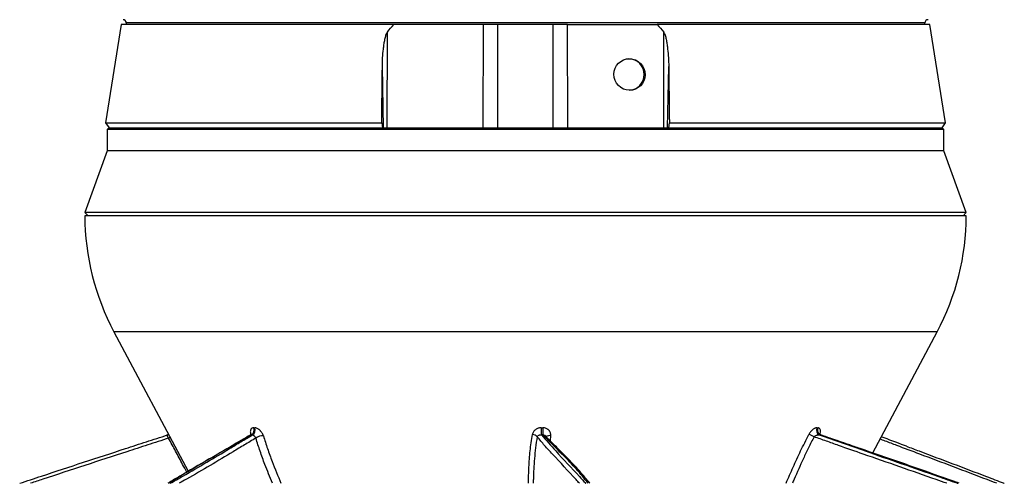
# Model space of a CAD drawing. Header units: millimetres. Extents: x 4080 to 7675, y 754 to 11989.
# Tile 3 of 6: x 4357 to 7316, y 3464 to 4859. Entities that reach past the tile are written whole.
import ezdxf

# ---------------------------------------------------------------- set-up
doc = ezdxf.new("R2010")
doc.units = ezdxf.units.MM
doc.header["$LTSCALE"] = 5

msp = doc.modelspace()

# ---------------------------------------------------------------- linework, layer by layer
at = {"color": 7, "linetype": 'Continuous', "lineweight": 25}
for p, q in [((4662.1, 4844.4), (4614.5, 4549.2)), ((5481.3, 4844.4), (4662.1, 4844.4)), ((4677, 4849.5), (4677.1, 4844.4)), ((5668.7, 4844.4), (5481.3, 4844.4)), ((5750.6, 4844.4), (5668.7, 4844.4)), ((5749.6, 4534.4), (5750.6, 4844.4)), ((5794, 4844.4), (5750.6, 4844.4)), ((5794, 4534.4), (5794, 4844.4)), ((5877.1, 4844.4), (5794, 4844.4)), ((5960.2, 4844.4), (5877.1, 4844.4)), ((5960.2, 4534.4), (5960.2, 4844.4)), ((6003.6, 4844.4), (5960.2, 4844.4)), ((6004.6, 4534.4), (6003.6, 4844.4)), ((6003.6, 4844.4), (6085.5, 4844.4)), ((6085.5, 4844.4), (6272.9, 4844.4)), ((7092.1, 4844.4), (6272.9, 4844.4)), ((7077.1, 4844.4), (7077.2, 4849.5)), ((7139.7, 4549.2), (7092.1, 4844.4)), ((5461, 4534.4), (5461.9, 4821.9)), ((6293.2, 4534.4), (6292.4, 4821.9)), ((5449.9, 4534.4), (5446.7, 4718.8)), ((6304.3, 4534.4), (6307.5, 4718.8)), ((4614.5, 4549.2), (4625.2, 4534.4)), ((4614.5, 4549.2), (5444.7, 4549.2)), ((4624.6, 4534.4), (4619.6, 4529.4)), ((4619.6, 4529.4), (4619.6, 4464.4)), ((7039, 4529.4), (4619.6, 4529.4)), ((4624.6, 4534.4), (7034.4, 4534.4)), ((5444.7, 4549.2), (5446.8, 4534.4)), ((6307.4, 4534.4), (6309.5, 4549.2)), ((6309.5, 4549.2), (7139.7, 4549.2)), ((7034.4, 4534.4), (7129.6, 4534.4)), ((7134.6, 4529.4), (7039, 4529.4)), ((7129, 4534.4), (7139.7, 4549.2)), ((7134.6, 4529.4), (7129.6, 4534.4)), ((7134.6, 4464.4), (7134.6, 4529.4)), ((4619.6, 4464.4), (4552.1, 4279.4)), ((7039, 4464.4), (4619.6, 4464.4)), ((7134.6, 4464.4), (7039, 4464.4)), ((7202.1, 4279.4), (7134.6, 4464.4)), ((4552.1, 4279.4), (4562.1, 4269.4)), ((7202.1, 4279.4), (4552.1, 4279.4)), ((7170.7, 4269.4), (4552.1, 4269.4)), ((7202.1, 4269.4), (7170.7, 4269.4)), ((7192.1, 4269.4), (7202.1, 4279.4)), ((4639.9, 3920.1), (4863, 3500.5)), ((6920.7, 3555.9), (7114.3, 3920.1)), ((5060, 3631.6), (5063.1, 3631.6)), ((5924.4, 3631.6), (5929.1, 3631.6)), ((6753.1, 3631.6), (6755.9, 3631.6)), ((5052.4, 3610.1), (5052.1, 3610)), ((5056.8, 3610.3), (5053.6, 3610.3)), ((5929.5, 3610.3), (5924.7, 3610.3)), ((6762.7, 3610.3), (6760, 3610.3))]:
    msp.add_line(p, q, dxfattribs=at)
at = {"color": 8, "linetype": 'Continuous', "lineweight": 25}
for p, q in [((7077.2, 4849.5), (4677, 4849.5)), ((7085, 3920.1), (4639.9, 3920.1)), ((7114.3, 3920.1), (7085, 3920.1)), ((5051.5, 3610.1), (5051.2, 3611.3)), ((5952.6, 3607.4), (5950.7, 3593.1)), ((6762.7, 3610.3), (6764.5, 3609.8)), ((7180.3, 3464.4), (7131.5, 3481.9))]:
    msp.add_line(p, q, dxfattribs=at)
at = {"color": 8, "linetype": 'Continuous', "lineweight": 25, "flags": 128}
for points in [[(5051.2, 3611.3), (5052.7, 3610.9), (5052.7, 3610.9)], [(4804.4, 3600.4), (4807.4, 3601.9), (4808.7, 3602.7)]]:
    msp.add_lwpolyline(points, dxfattribs=at)
at = {"color": 7, "linetype": 'Continuous', "lineweight": 25}
for centre, radius, start, end in [((4667, 4849.3), 10, 1, 89), ((7087.2, 4849.3), 10, 91, 179), ((6186.9, 4695.2), 46.7, 359.0242, 88.9898), ((6186.8, 4693.6), 46.7, 272.3093, 0.9604), ((5302.1, 4272.2), 750, 180.2137, 208), ((6452.1, 4272.2), 750, 332, 359.7863), ((5044.8, 3624.6), 16.8, 301.898, 24.6218), ((5047.8, 3624.6), 16.8, 302.0689, 24.5706), ((5896.7, 3590.9), 20.4, 40.6081, 87.2445), ((6136.5, 3624.6), 212.3, 178.1246, 183.8683), ((6122.1, 3624.6), 193.1, 177.9388, 184.2521), ((6709.3, 3547.6), 66.6, 58.2521, 73.1172), ((6767.8, 3624.5), 16.3, 154.4611, 241.2845), ((6770.5, 3624.5), 16.2, 154.4208, 241.4302), ((5086.4, 3576.9), 30.6, 85.134, 129.9308)]:
    msp.add_arc(centre, radius, start, end, dxfattribs=at)
at = {"color": 8, "linetype": 'Continuous', "lineweight": 25}
msp.add_arc((5949, 3592.7), 15.1, 76.3399, 129.0214, dxfattribs=at)
at = {"color": 7, "linetype": 'Continuous', "lineweight": 25}
msp.add_ellipse((6189.6, 4694.4), major_axis=(-9, 46.7), ratio=0.987708, dxfattribs=at)
for points in [[(5461.9, 4821.9), (5468.2, 4829.6), (5474.6, 4837.1), (5481.3, 4844.4)], [(6272.9, 4844.4), (6279.6, 4837.1), (6286.1, 4829.6), (6292.4, 4821.9)], [(5444.7, 4549.2), (5445.4, 4605.7), (5446, 4662.3), (5446.7, 4718.8)], [(6307.5, 4718.8), (6308.2, 4662.3), (6308.9, 4605.7), (6309.5, 4549.2)]]:
    msp.add_open_spline(points, degree=3, dxfattribs=at)
for points, knots in [([(5446.7, 4718.8), (5446.8, 4727.5), (5447.1, 4736.2), (5448.2, 4753.6), (5448.9, 4762.3), (5450.4, 4775.3), (5451, 4779.7), (5452.2, 4788.4), (5453, 4792.7), (5454.6, 4801.3), (5455.6, 4805.6), (5457.3, 4811.9), (5458, 4814), (5459.2, 4817.1), (5459.6, 4818.2), (5460.6, 4820.1), (5461.1, 4821.1), (5461.9, 4821.9)], [0, 0, 0, 0, 0.25, 0.25, 0.5, 0.5, 0.625, 0.625, 0.75, 0.75, 0.875, 0.875, 0.9375, 0.9375, 0.96875, 0.96875, 1, 1, 1, 1]), ([(6292.4, 4821.9), (6293.1, 4821.1), (6293.6, 4820.1), (6294.6, 4818.1), (6295, 4817.1), (6296.2, 4814), (6296.9, 4811.9), (6298.7, 4805.5), (6299.6, 4801.3), (6301.3, 4792.6), (6302, 4788.3), (6303.2, 4779.6), (6303.8, 4775.3), (6305.3, 4762.3), (6306, 4753.6), (6307.1, 4736.2), (6307.4, 4727.5), (6307.5, 4718.8)], [0, 0, 0, 0, 0.03125, 0.03125, 0.0625, 0.0625, 0.125, 0.125, 0.25, 0.25, 0.375, 0.375, 0.5, 0.5, 0.75, 0.75, 1, 1, 1, 1]), ([(4804.1, 3611.3), (4804, 3611.3), (4803.3, 3610.7), (4802.4, 3610.6), (4801.5, 3610.4)], [0, 0, 0, 0, 0.058443, 1, 1, 1, 1]), ([(5060, 3631.6), (5059, 3631.6), (5058, 3631.4), (5056.2, 3630.9), (5055.3, 3630.5), (5053.8, 3629.5), (5053.1, 3628.9), (5051.9, 3627.5), (5051.4, 3626.6), (5050.6, 3624.8), (5050.3, 3623.8), (5049.9, 3621.6), (5049.9, 3620.4), (5049.9, 3618), (5050, 3616.7), (5050.4, 3614), (5050.7, 3612.7), (5051.2, 3611.3)], [0, 0, 0, 0, 0.125, 0.125, 0.25, 0.25, 0.375, 0.375, 0.5, 0.5, 0.625, 0.625, 0.75, 0.75, 0.875, 0.875, 1, 1, 1, 1]), ([(5054.7, 3612.7), (5054.7, 3612.8), (5054.8, 3613), (5054.3, 3611.8), (5053, 3610.5), (5052.4, 3610.2), (5052.3, 3610.2)], [0, 0, 0, 0, 0.090976, 0.495663, 0.980118, 1, 1, 1, 1]), ([(5089, 3607.4), (5088.5, 3608.9), (5087.9, 3610.4), (5086.5, 3613.5), (5085.7, 3615), (5083.9, 3617.9), (5082.8, 3619.3), (5081.2, 3621.3), (5080.6, 3622), (5079.5, 3623.2), (5078.3, 3624.4), (5077, 3625.5), (5075.8, 3626.5), (5075.1, 3627), (5073.2, 3628.3), (5071.9, 3629.1), (5069.3, 3630.3), (5068, 3630.8), (5065.5, 3631.4), (5064.3, 3631.6), (5063.1, 3631.6)], [0, 0, 0, 0, 0.125, 0.125, 0.25, 0.25, 0.375, 0.375, 0.4375, 0.4375, 0.5, 0.5625, 0.5625, 0.625, 0.625, 0.75, 0.75, 0.875, 0.875, 1, 1, 1, 1]), ([(5924.4, 3631.6), (5922.8, 3631.6), (5921.2, 3631.4), (5918, 3630.9), (5916.5, 3630.5), (5913.5, 3629.5), (5912.1, 3628.9), (5909.3, 3627.5), (5908, 3626.6), (5905.6, 3624.8), (5904.5, 3623.8), (5902.5, 3621.6), (5901.6, 3620.4), (5900, 3618), (5899.3, 3616.7), (5898.3, 3614), (5897.9, 3612.7), (5897.6, 3611.3)], [0, 0, 0, 0, 0.125, 0.125, 0.25, 0.25, 0.375, 0.375, 0.5, 0.5, 0.625, 0.625, 0.75, 0.75, 0.875, 0.875, 1, 1, 1, 1]), ([(5952.6, 3607.4), (5952.8, 3608.9), (5952.9, 3610.4), (5952.7, 3613.5), (5952.4, 3615), (5951.5, 3617.9), (5950.9, 3619.3), (5949.7, 3621.3), (5949.3, 3622), (5948.3, 3623.2), (5947.3, 3624.4), (5946.1, 3625.5), (5944.8, 3626.5), (5944.2, 3627), (5942.1, 3628.3), (5940.6, 3629.1), (5937.5, 3630.3), (5935.9, 3630.8), (5932.5, 3631.4), (5930.8, 3631.6), (5929.1, 3631.6)], [0, 0, 0, 0, 0.125, 0.125, 0.25, 0.25, 0.375, 0.375, 0.4375, 0.4375, 0.5, 0.5625, 0.5625, 0.625, 0.625, 0.75, 0.75, 0.875, 0.875, 1, 1, 1, 1]), ([(6753.1, 3631.6), (6752.2, 3631.6), (6751.2, 3631.4), (6749.1, 3630.9), (6748, 3630.5), (6745.8, 3629.5), (6744.7, 3628.9), (6742.5, 3627.5), (6741.3, 3626.6), (6739.1, 3624.8), (6738, 3623.8), (6735.9, 3621.6), (6734.9, 3620.4), (6732.9, 3618), (6731.9, 3616.7), (6730.2, 3614), (6729.4, 3612.7), (6728.7, 3611.3)], [0, 0, 0, 0, 0.125, 0.125, 0.25, 0.25, 0.375, 0.375, 0.5, 0.5, 0.625, 0.625, 0.75, 0.75, 0.875, 0.875, 1, 1, 1, 1]), ([(6764.4, 3610), (6763.8, 3610.2), (6762.3, 3610.8), (6760.3, 3612.8), (6759.5, 3614.8), (6759.4, 3615), (6759.4, 3615.1)], [0, 0, 0, 0, 0.207328, 0.559632, 0.824815, 1, 1, 1, 1]), ([(4356.6, 3464.4), (4378.5, 3471.7), (4442.5, 3492.9), (4548.4, 3527.8), (4653.4, 3562.1), (4737.4, 3589.4), (4779.9, 3603.2), (4801.3, 3610.1), (4801.8, 3610.3)], [0, 0, 0, 0, 0.147184, 0.43046, 0.713708, 0.855336, 0.996958, 1, 1, 1, 1]), ([(4801.8, 3610.3), (4801.5, 3610.2), (4801.2, 3610.1), (4800.7, 3609.8), (4800.5, 3609.5), (4800.2, 3609), (4800.1, 3608.6), (4800, 3607.9), (4800.1, 3607.4), (4800.3, 3606.5), (4800.5, 3605.9), (4801, 3604.8), (4801.3, 3604.3), (4802.1, 3603.1), (4802.5, 3602.5), (4803.4, 3601.4), (4803.9, 3600.9), (4804.4, 3600.4)], [0, 0, 0, 0, 0.125, 0.125, 0.25, 0.25, 0.375, 0.375, 0.5, 0.5, 0.625, 0.625, 0.75, 0.75, 0.875, 0.875, 1, 1, 1, 1]), ([(5051.8, 3610.3), (5046.5, 3607.3), (5021.8, 3593.3), (4979.5, 3568.8), (4914, 3530.3), (4856.1, 3496.6), (4815.4, 3472.4), (4803.7, 3465.4), (4802.2, 3464.4)], [0, 0, 0, 0, 0.062248, 0.288811, 0.506851, 0.854991, 0.980484, 1, 1, 1, 1]), ([(5056.8, 3610.3), (5057.1, 3610.2), (5057.4, 3610.1), (5058.1, 3609.8), (5058.5, 3609.5), (5059.3, 3609), (5059.8, 3608.6), (5060.7, 3607.9), (5061.2, 3607.4), (5062.2, 3606.5), (5062.7, 3605.9), (5063.7, 3604.8), (5064.1, 3604.3), (5065, 3603.1), (5065.4, 3602.5), (5066.1, 3601.4), (5066.4, 3600.9), (5066.7, 3600.4)], [0, 0, 0, 0, 0.125, 0.125, 0.25, 0.25, 0.375, 0.375, 0.5, 0.5, 0.625, 0.625, 0.75, 0.75, 0.875, 0.875, 1, 1, 1, 1]), ([(5912.1, 3604.2), (5912.5, 3605.2), (5913.1, 3606.1), (5914.7, 3607.7), (5915.7, 3608.4), (5917.3, 3609.2), (5917.9, 3609.4), (5919.2, 3609.8), (5919.8, 3610), (5921.1, 3610.2), (5921.8, 3610.3), (5923.3, 3610.4), (5924, 3610.4), (5924.7, 3610.3)], [0, 0, 0, 0, 0.25, 0.25, 0.5, 0.5, 0.625, 0.625, 0.75, 0.75, 0.875, 0.875, 1, 1, 1, 1]), ([(6070.5, 3464.4), (6070.5, 3464.4), (6063.7, 3472.9), (6050.6, 3488.6), (6030, 3512.2), (6008.1, 3535.2), (5982.5, 3560.9), (5959, 3584.5), (5943.5, 3600.3), (5937.8, 3606.4), (5937.5, 3606.7)], [0, 0, 0, 0, 0.000612, 0.176054, 0.326864, 0.491816, 0.655298, 0.872807, 0.992031, 1, 1, 1, 1]), ([(6744.4, 3604.2), (6745.4, 3605.2), (6746.7, 3606.1), (6749.2, 3607.7), (6750.6, 3608.4), (6752.7, 3609.2), (6753.4, 3609.4), (6754.7, 3609.8), (6755.4, 3610), (6756.8, 3610.2), (6757.4, 3610.3), (6758.7, 3610.4), (6759.4, 3610.4), (6760, 3610.3)], [0, 0, 0, 0, 0.25, 0.25, 0.5, 0.5, 0.625, 0.625, 0.75, 0.75, 0.875, 0.875, 1, 1, 1, 1]), ([(6847.5, 3581.3), (6829.4, 3587.5), (6801.6, 3597.1), (6774.1, 3606.6), (6764.5, 3609.9)], [0, 0, 0, 0, 0.65374, 1, 1, 1, 1]), ([(7131.5, 3481.9), (7127.6, 3483.3), (7085, 3498.7), (7002.3, 3527.8), (6910.8, 3559.4), (6859, 3577.2), (6846.9, 3581.3)], [0, 0, 0, 0, 0.04177, 0.457775, 0.87374, 1, 1, 1, 1]), ([(7022.6, 3575.9), (7020.4, 3576.7), (6995.2, 3586.3), (6969.7, 3595.8), (6946.5, 3604.4)], [0, 0, 0, 0, 0.088244, 1, 1, 1, 1]), ([(7021.8, 3576.1), (7034.5, 3571.3), (7115.4, 3541), (7212, 3504.2), (7297.5, 3471.6), (7315.2, 3464.8), (7316.2, 3464.4)], [0, 0, 0, 0, 0.128553, 0.817334, 0.989541, 1, 1, 1, 1]), ([(7180.8, 3464.4), (7166.1, 3469.7), (7149.9, 3475.6), (7133.6, 3481.4), (7132.2, 3481.9)], [0, 0, 0, 0, 0.9109322, 1, 1, 1, 1])]:
    msp.add_open_spline(points, degree=3, knots=knots, dxfattribs=at)
at = {"color": 8, "linetype": 'Continuous', "lineweight": 25}
for points, knots in [([(5885.7, 3464.4), (5886.1, 3480.6), (5887.1, 3513.2), (5890.2, 3562.2), (5895.2, 3594.9), (5897.6, 3611.3)], [0, 0, 0, 0, 0.329207, 0.664161, 1, 1, 1, 1]), ([(6660.3, 3464.4), (6667.3, 3480.6), (6681.4, 3513.2), (6703.7, 3562.2), (6720.4, 3594.9), (6728.7, 3611.3)], [0, 0, 0, 0, 0.329207, 0.664161, 1, 1, 1, 1]), ([(6761.3, 3612.1), (6761.7, 3613), (6763.1, 3616.2), (6763.8, 3621.5), (6763.1, 3627.1), (6760.5, 3630.8), (6757.4, 3631.3), (6755.9, 3631.6)], [0, 0, 0, 0, 0.081481, 0.304923, 0.532839, 0.766861, 1, 1, 1, 1]), ([(4804.4, 3600.4), (4783.4, 3593.5), (4741.4, 3579.9), (4657.4, 3552.6), (4552.5, 3518.3), (4456, 3486.6), (4401.5, 3468.5), (4389.2, 3464.4)], [0, 0, 0, 0, 0.151771, 0.303534, 0.607073, 0.911193, 1, 1, 1, 1]), ([(5053.6, 3610.3), (5025.3, 3594.1), (4952.2, 3552.4), (4870.7, 3504.2), (4815.5, 3471.6), (4804.3, 3464.8), (4803.6, 3464.4)], [0, 0, 0, 0, 0.333704, 0.860336, 0.992003, 1, 1, 1, 1]), ([(4858.7, 3497.9), (4854.6, 3505.8), (4843.7, 3526.7), (4825.4, 3560.8), (4811.4, 3587.2), (4804.4, 3600.4)], [0, 0, 0, 0, 0.2290194, 0.6141242, 1, 1, 1, 1]), ([(4808.9, 3464.4), (4821.8, 3471.7), (4859.5, 3492.9), (4919.3, 3527.8), (4975.9, 3562.1), (5021.5, 3589.4), (5044.5, 3603.2), (5056.5, 3610.1), (5056.8, 3610.3)], [0, 0, 0, 0, 0.147184, 0.43046, 0.713708, 0.855336, 0.996958, 1, 1, 1, 1]), ([(5066.7, 3600.4), (5055.2, 3593.6), (5032.1, 3580.1), (4986.6, 3552.4), (4929.8, 3518.3), (4875.5, 3486.6), (4843.4, 3468.5), (4836.2, 3464.4)], [0, 0, 0, 0, 0.1517631, 0.3035351, 0.6070738, 0.9111934, 1, 1, 1, 1]), ([(5053.6, 3610.3), (5053.5, 3610.3), (5052.9, 3610.4), (5052.6, 3610.2), (5052.4, 3610.1)], [0, 0, 0, 0, 0.24546, 1, 1, 1, 1]), ([(5116.6, 3464.4), (5108.8, 3483.4), (5095.6, 3515.5), (5079, 3560.8), (5070.8, 3587.2), (5066.7, 3600.4)], [0, 0, 0, 0, 0.4192983, 0.7093588, 1, 1, 1, 1]), ([(5089, 3607.4), (5093.1, 3594.5), (5101.3, 3568.8), (5118.7, 3521.1), (5133, 3486.3), (5141.9, 3464.4)], [0, 0, 0, 0, 0.270595, 0.541875, 1, 1, 1, 1]), ([(5912.1, 3604.2), (5910.4, 3593.3), (5906.9, 3571.5), (5902.8, 3529.1), (5901.1, 3493.3), (5900.4, 3468.5), (5900.3, 3464.4)], [0, 0, 0, 0, 0.234984, 0.470422, 0.91277, 1, 1, 1, 1]), ([(6039.4, 3464.4), (6035.9, 3468.1), (6008.2, 3497.4), (5974.6, 3535.8), (5937.5, 3573.6), (5923.8, 3591.7), (5916, 3600), (5912.1, 3604.2)], [0, 0, 0, 0, 0.07843, 0.627767, 0.813843, 0.90695, 1, 1, 1, 1]), ([(5924.7, 3610.3), (5939, 3594.1), (5975.8, 3552.4), (6021.2, 3504.2), (6051.2, 3471.6), (6057.8, 3464.8), (6058.2, 3464.4)], [0, 0, 0, 0, 0.3337037, 0.8603362, 0.9920028, 1, 1, 1, 1]), ([(6065.6, 3464.4), (6059.8, 3471.7), (6042.8, 3492.9), (6011.4, 3527.8), (5977.1, 3562.1), (5949.9, 3589.4), (5936.2, 3603.2), (5929.6, 3610.1), (5929.5, 3610.3)], [0, 0, 0, 0, 0.147184, 0.43046, 0.713708, 0.855336, 0.996958, 1, 1, 1, 1]), ([(5929.5, 3610.3), (5930.7, 3610.1), (5933.1, 3609.7), (5935.9, 3608.3), (5937, 3607.1), (5937.4, 3606.7)], [0, 0, 0, 0, 0.417499, 0.810349, 1, 1, 1, 1]), ([(6744.4, 3604.2), (6738.8, 3593.3), (6727.8, 3571.5), (6707.5, 3529.1), (6691.7, 3493.3), (6681.2, 3468.5), (6679.5, 3464.4)], [0, 0, 0, 0, 0.234984, 0.470422, 0.91277, 1, 1, 1, 1]), ([(7143.1, 3464.4), (7132.7, 3468.1), (7048.8, 3497.4), (6941.1, 3535.8), (6830, 3573.6), (6781.5, 3591.7), (6756.8, 3600), (6744.4, 3604.2)], [0, 0, 0, 0, 0.07843, 0.627767, 0.813843, 0.90695, 1, 1, 1, 1]), ([(6760, 3610.3), (6806.1, 3594.1), (6925, 3552.4), (7063.2, 3504.2), (7155.8, 3471.6), (7175.3, 3464.8), (7176.5, 3464.4)], [0, 0, 0, 0, 0.3337037, 0.8603362, 0.9920028, 1, 1, 1, 1]), ([(6846.9, 3581.3), (6839.1, 3584), (6811.4, 3593.5), (6783.3, 3603.2), (6763.2, 3610.1), (6762.7, 3610.3)], [0, 0, 0, 0, 0.27782, 0.984816, 1, 1, 1, 1]), ([(7293.5, 3464.4), (7283.9, 3468.1), (7207.1, 3497.4), (7106.4, 3535.9), (7005, 3573.5), (6964.7, 3589.3), (6947.9, 3595.4), (6942.7, 3597.2)], [0, 0, 0, 0, 0.082659, 0.661615, 0.857724, 0.955851, 1, 1, 1, 1])]:
    msp.add_open_spline(points, degree=3, knots=knots, dxfattribs=at)

doc.saveas('drawing.dxf')
